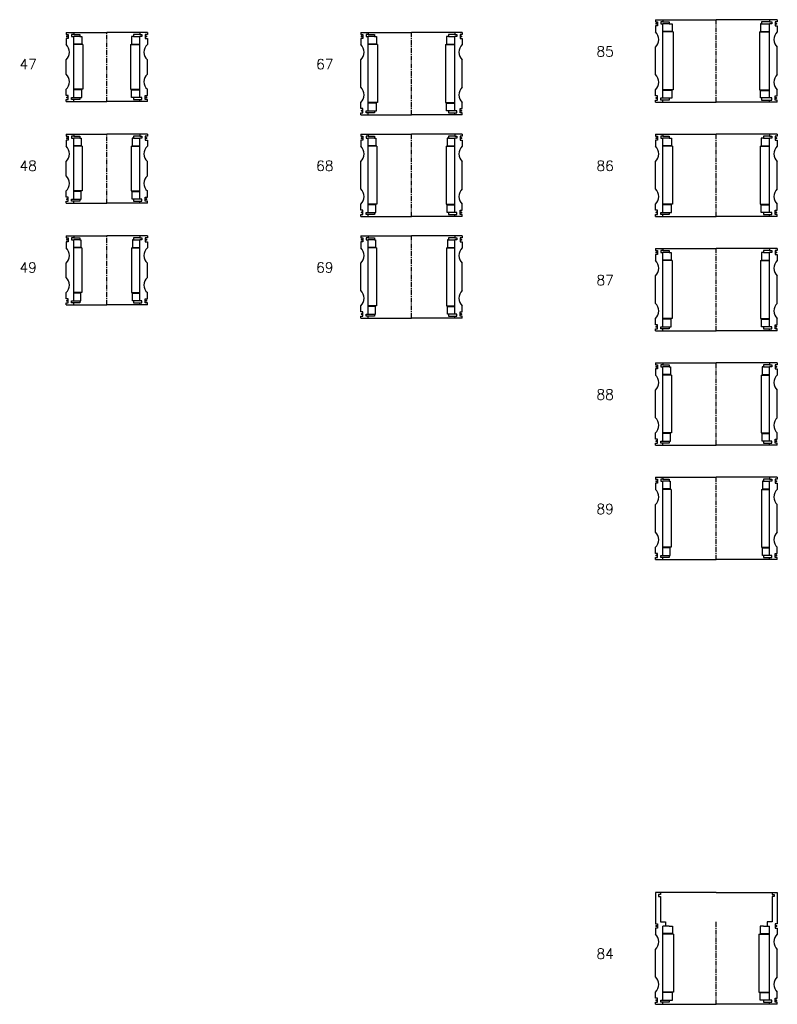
# Model space of a CAD drawing. Extents: x -2018 to 705, y -3434 to 10376.
# Tile 1 of 50: x -986 to -240, y -2746 to -1778. Entities that reach past the tile are written whole.
import ezdxf

# ---------------------------------------------------------------- set-up
doc = ezdxf.new("R2010")
doc.units = 0
doc.header["$LTSCALE"] = 0.15
doc.linetypes.add('CENTER', pattern=[50.8, 31.75, -6.35, 6.35, -6.35])
doc.layers.get('0').update_dxf_attribs({"linetype": 'CONTINUOUS'})
doc.layers.add('CENTER', color=9, linetype='CENTER')
doc.styles.add('ROMANS', font='romans')

# ---------------------------------------------------------------- blocks, each defined once
blk = doc.blocks.new('6S089130B')
for p, q in [((-60, 40.5), (-52.5, 40.5)), ((-60, 40.5), (-60, 38.5)), ((-52.5, 40.5), (0, 40.5)), ((-52.5, 40.5), (-52.5, 38.5)), ((52.5, 40.5), (0, 40.5)), ((52.5, 40.5), (52.5, 38.5)), ((60, 40.5), (52.5, 40.5)), ((60, 40.5), (60, 38.5)), ((-60, 38.5), (-58, 38.5)), ((-58, 34.5), (-60, 34.5)), ((-60, 34.5), (-60, 28.5)), ((-58, 38.5), (-58, 34.5)), ((-52.5, 38.5), (-54.5, 38.5)), ((-54.5, 38.5), (-54.5, 36.5)), ((-54.5, 36.5), (-52.5, 36.5)), ((-52.5, 38.5), (-46.5, 38.5)), ((-52.5, -36.5), (-52.5, 36.5)), ((-46.5, 36.5), (-52.5, 36.5)), ((-46.5, 38.5), (-46.5, 36.5)), ((-46.5, 36.5), (-45.5, 36.5)), ((-45.5, 36.5), (-45.5, 29)), ((46.5, 36.5), (45.5, 36.5)), ((45.5, 36.5), (45.5, 29)), ((52.5, 38.5), (46.5, 38.5)), ((46.5, 38.5), (46.5, 36.5)), ((46.5, 36.5), (52.5, 36.5)), ((52.5, 38.5), (54.5, 38.5)), ((54.5, 36.5), (52.5, 36.5)), ((52.5, -36.5), (52.5, 36.5)), ((54.5, 38.5), (54.5, 36.5)), ((60, 38.5), (58, 38.5)), ((58, 38.5), (58, 34.5)), ((58, 34.5), (60, 34.5)), ((60, 34.5), (60, 28.5)), ((-45.5, 29), (-52.5, 29)), ((-44.5, 28.5), (-52.5, 28.5)), ((-44.5, 28.5), (-44.5, -28.5)), ((44.5, 28.5), (44.5, -28.5)), ((44.5, 28.5), (52.5, 28.5)), ((45.5, 29), (52.5, 29)), ((-60, -13.5), (-60, 13.5)), ((60, -13.5), (60, 13.5)), ((-60, -34.5), (-60, -28.5)), ((-44.5, -28.5), (-52.5, -28.5)), ((-45.5, -29), (-52.5, -29)), ((-45.5, -36.5), (-45.5, -29)), ((44.5, -28.5), (52.5, -28.5)), ((45.5, -36.5), (45.5, -29)), ((45.5, -29), (52.5, -29)), ((60, -34.5), (60, -28.5)), ((-58, -34.5), (-60, -34.5)), ((-60, -40.5), (-60, -38.5)), ((-60, -38.5), (-58, -38.5)), ((-58, -38.5), (-58, -34.5)), ((-54.5, -38.5), (-54.5, -36.5)), ((-54.5, -36.5), (-52.5, -36.5)), ((-52.5, -38.5), (-54.5, -38.5)), ((-52.5, -36.5), (-46.5, -36.5)), ((-52.5, -40.5), (-52.5, -38.5)), ((-46.5, -38.5), (-52.5, -38.5)), ((-46.5, -36.5), (-46.5, -38.5)), ((-46.5, -36.5), (-45.5, -36.5)), ((46.5, -36.5), (45.5, -36.5)), ((52.5, -36.5), (46.5, -36.5)), ((46.5, -36.5), (46.5, -38.5)), ((46.5, -38.5), (52.5, -38.5)), ((54.5, -36.5), (52.5, -36.5)), ((52.5, -40.5), (52.5, -38.5)), ((52.5, -38.5), (54.5, -38.5)), ((54.5, -38.5), (54.5, -36.5)), ((58, -38.5), (58, -34.5)), ((58, -34.5), (60, -34.5)), ((60, -38.5), (58, -38.5)), ((60, -40.5), (60, -38.5)), ((-60, -40.5), (-52.5, -40.5)), ((-52.5, -40.5), (0, -40.5)), ((52.5, -40.5), (0, -40.5)), ((60, -40.5), (52.5, -40.5))]:
    blk.add_line(p, q)
at = {"const_width": 0.95}
for points in [[(-58.51, 36.54, -1), (-59.56, 36.54, -1)], [(58.51, 36.54, 1), (59.56, 36.54, 1)], [(-58.45, -36.52, -1), (-59.5, -36.52, -1)], [(58.45, -36.52, 1), (59.5, -36.52, 1)]]:
    blk.add_lwpolyline(points, format="xyb", close=True, dxfattribs=at)
for centre, start, end in [((-66.61, 21), 311.40962, 48.59038), ((66.61, 21), 131.40962, 228.59038), ((-66.61, -21), 311.40962, 48.59038), ((66.61, -21), 131.40962, 228.59038)]:
    blk.add_arc(centre, 10, start, end)
at = {"layer": 'CENTER'}
blk.add_line((0, -40.5), (0, 40.5), dxfattribs=at)
blk = doc.blocks.new('6S088130B')
for p, q in [((-60, 40.5), (-52.5, 40.5)), ((-60, 40.5), (-60, 38.5)), ((-52.5, 40.5), (0, 40.5)), ((-52.5, 40.5), (-52.5, 38.5)), ((52.5, 40.5), (0, 40.5)), ((52.5, 40.5), (52.5, 38.5)), ((60, 40.5), (52.5, 40.5)), ((60, 40.5), (60, 38.5)), ((-60, 38.5), (-58, 38.5)), ((-58, 34.5), (-60, 34.5)), ((-60, 34.5), (-60, 28.5)), ((-58, 38.5), (-58, 34.5)), ((-52.5, 38.5), (-54.5, 38.5)), ((-54.5, 38.5), (-54.5, 36.5)), ((-54.5, 36.5), (-52.5, 36.5)), ((-52.5, 38.5), (-46.5, 38.5)), ((-52.5, -36.5), (-52.5, 36.5)), ((-46.5, 36.5), (-52.5, 36.5)), ((-46.5, 38.5), (-46.5, 36.5)), ((-46.5, 36.5), (-45, 36.5)), ((-45, 36.5), (-45, 29)), ((46.5, 36.5), (45, 36.5)), ((45, 36.5), (45, 29)), ((52.5, 38.5), (46.5, 38.5)), ((46.5, 38.5), (46.5, 36.5)), ((46.5, 36.5), (52.5, 36.5)), ((52.5, 38.5), (54.5, 38.5)), ((54.5, 36.5), (52.5, 36.5)), ((52.5, -36.5), (52.5, 36.5)), ((54.5, 38.5), (54.5, 36.5)), ((60, 38.5), (58, 38.5)), ((58, 38.5), (58, 34.5)), ((58, 34.5), (60, 34.5)), ((60, 34.5), (60, 28.5)), ((-45, 29), (-52.5, 29)), ((-44, 28.5), (-52.5, 28.5)), ((-44, 28.5), (-44, -28.5)), ((44, 28.5), (44, -28.5)), ((44, 28.5), (52.5, 28.5)), ((45, 29), (52.5, 29)), ((-60, -13.5), (-60, 13.5)), ((60, -13.5), (60, 13.5)), ((-60, -34.5), (-60, -28.5)), ((-44, -28.5), (-52.5, -28.5)), ((-45, -29), (-52.5, -29)), ((-45, -36.5), (-45, -29)), ((44, -28.5), (52.5, -28.5)), ((45, -36.5), (45, -29)), ((45, -29), (52.5, -29)), ((60, -34.5), (60, -28.5)), ((-58, -34.5), (-60, -34.5)), ((-60, -40.5), (-60, -38.5)), ((-60, -38.5), (-58, -38.5)), ((-58, -38.5), (-58, -34.5)), ((-54.5, -38.5), (-54.5, -36.5)), ((-54.5, -36.5), (-52.5, -36.5)), ((-52.5, -38.5), (-54.5, -38.5)), ((-52.5, -36.5), (-46.5, -36.5)), ((-52.5, -40.5), (-52.5, -38.5)), ((-46.5, -38.5), (-52.5, -38.5)), ((-46.5, -36.5), (-46.5, -38.5)), ((-46.5, -36.5), (-45, -36.5)), ((46.5, -36.5), (45, -36.5)), ((52.5, -36.5), (46.5, -36.5)), ((46.5, -36.5), (46.5, -38.5)), ((46.5, -38.5), (52.5, -38.5)), ((54.5, -36.5), (52.5, -36.5)), ((52.5, -40.5), (52.5, -38.5)), ((52.5, -38.5), (54.5, -38.5)), ((54.5, -38.5), (54.5, -36.5)), ((58, -38.5), (58, -34.5)), ((58, -34.5), (60, -34.5)), ((60, -38.5), (58, -38.5)), ((60, -40.5), (60, -38.5)), ((-60, -40.5), (-52.5, -40.5)), ((-52.5, -40.5), (0, -40.5)), ((52.5, -40.5), (0, -40.5)), ((60, -40.5), (52.5, -40.5))]:
    blk.add_line(p, q)
at = {"const_width": 0.95}
for points in [[(-58.51, 36.54, -1), (-59.56, 36.54, -1)], [(58.51, 36.54, 1), (59.56, 36.54, 1)], [(-58.45, -36.52, -1), (-59.5, -36.52, -1)], [(58.45, -36.52, 1), (59.5, -36.52, 1)]]:
    blk.add_lwpolyline(points, format="xyb", close=True, dxfattribs=at)
for centre, start, end in [((-66.61, 21), 311.40962, 48.59038), ((66.61, 21), 131.40962, 228.59038), ((-66.61, -21), 311.40962, 48.59038), ((66.61, -21), 131.40962, 228.59038)]:
    blk.add_arc(centre, 10, start, end)
at = {"layer": 'CENTER'}
blk.add_line((0, -40.5), (0, 40.5), dxfattribs=at)
blk = doc.blocks.new('6S087130B')
for p, q in [((-60, 40.5), (-52.5, 40.5)), ((-60, 40.5), (-60, 38.5)), ((-52.5, 40.5), (0, 40.5)), ((-52.5, 40.5), (-52.5, 38.5)), ((52.5, 40.5), (0, 40.5)), ((52.5, 40.5), (52.5, 38.5)), ((60, 40.5), (52.5, 40.5)), ((60, 40.5), (60, 38.5)), ((-60, 38.5), (-58, 38.5)), ((-58, 34.5), (-60, 34.5)), ((-60, 34.5), (-60, 28.5)), ((-58, 38.5), (-58, 34.5)), ((-52.5, 38.5), (-54.5, 38.5)), ((-54.5, 38.5), (-54.5, 36.5)), ((-54.5, 36.5), (-52.5, 36.5)), ((-52.5, 38.5), (-46.5, 38.5)), ((-52.5, -36.5), (-52.5, 36.5)), ((-46.5, 36.5), (-52.5, 36.5)), ((-46.5, 38.5), (-46.5, 36.5)), ((-46.5, 36.5), (-44.5, 36.5)), ((-44.5, 36.5), (-44.5, 29)), ((46.5, 36.5), (44.5, 36.5)), ((44.5, 36.5), (44.5, 29)), ((52.5, 38.5), (46.5, 38.5)), ((46.5, 38.5), (46.5, 36.5)), ((46.5, 36.5), (52.5, 36.5)), ((52.5, 38.5), (54.5, 38.5)), ((54.5, 36.5), (52.5, 36.5)), ((52.5, -36.5), (52.5, 36.5)), ((54.5, 38.5), (54.5, 36.5)), ((60, 38.5), (58, 38.5)), ((58, 38.5), (58, 34.5)), ((58, 34.5), (60, 34.5)), ((60, 34.5), (60, 28.5)), ((-44.5, 29), (-52.5, 29)), ((-43.5, 28.5), (-52.5, 28.5)), ((-43.5, 28.5), (-43.5, -28.5)), ((43.5, 28.5), (43.5, -28.5)), ((43.5, 28.5), (52.5, 28.5)), ((44.5, 29), (52.5, 29)), ((-60, -13.5), (-60, 13.5)), ((60, -13.5), (60, 13.5)), ((-60, -34.5), (-60, -28.5)), ((-43.5, -28.5), (-52.5, -28.5)), ((-44.5, -29), (-52.5, -29)), ((-44.5, -36.5), (-44.5, -29)), ((43.5, -28.5), (52.5, -28.5)), ((44.5, -36.5), (44.5, -29)), ((44.5, -29), (52.5, -29)), ((60, -34.5), (60, -28.5)), ((-58, -34.5), (-60, -34.5)), ((-60, -40.5), (-60, -38.5)), ((-60, -38.5), (-58, -38.5)), ((-58, -38.5), (-58, -34.5)), ((-54.5, -38.5), (-54.5, -36.5)), ((-54.5, -36.5), (-52.5, -36.5)), ((-52.5, -38.5), (-54.5, -38.5)), ((-52.5, -36.5), (-46.5, -36.5)), ((-52.5, -40.5), (-52.5, -38.5)), ((-46.5, -38.5), (-52.5, -38.5)), ((-46.5, -36.5), (-46.5, -38.5)), ((-46.5, -36.5), (-44.5, -36.5)), ((46.5, -36.5), (44.5, -36.5)), ((52.5, -36.5), (46.5, -36.5)), ((46.5, -36.5), (46.5, -38.5)), ((46.5, -38.5), (52.5, -38.5)), ((54.5, -36.5), (52.5, -36.5)), ((52.5, -40.5), (52.5, -38.5)), ((52.5, -38.5), (54.5, -38.5)), ((54.5, -38.5), (54.5, -36.5)), ((58, -38.5), (58, -34.5)), ((58, -34.5), (60, -34.5)), ((60, -38.5), (58, -38.5)), ((60, -40.5), (60, -38.5)), ((-60, -40.5), (-52.5, -40.5)), ((-52.5, -40.5), (0, -40.5)), ((52.5, -40.5), (0, -40.5)), ((60, -40.5), (52.5, -40.5))]:
    blk.add_line(p, q)
at = {"const_width": 0.95}
for points in [[(-58.51, 36.54, -1), (-59.56, 36.54, -1)], [(58.51, 36.54, 1), (59.56, 36.54, 1)], [(-58.45, -36.52, -1), (-59.5, -36.52, -1)], [(58.45, -36.52, 1), (59.5, -36.52, 1)]]:
    blk.add_lwpolyline(points, format="xyb", close=True, dxfattribs=at)
for centre, start, end in [((-66.61, 21), 311.40962, 48.59038), ((66.61, 21), 131.40962, 228.59038), ((-66.61, -21), 311.40962, 48.59038), ((66.61, -21), 131.40962, 228.59038)]:
    blk.add_arc(centre, 10, start, end)
at = {"layer": 'CENTER'}
blk.add_line((0, -40.5), (0, 40.5), dxfattribs=at)
blk = doc.blocks.new('6S086130B')
for p, q in [((-60, 40.5), (-52.5, 40.5)), ((-60, 40.5), (-60, 38.5)), ((-52.5, 40.5), (0, 40.5)), ((-52.5, 40.5), (-52.5, 38.5)), ((52.5, 40.5), (0, 40.5)), ((52.5, 40.5), (52.5, 38.5)), ((60, 40.5), (52.5, 40.5)), ((60, 40.5), (60, 38.5)), ((-60, 38.5), (-58, 38.5)), ((-58, 34.5), (-60, 34.5)), ((-60, 34.5), (-60, 28.5)), ((-58, 38.5), (-58, 34.5)), ((-52.5, 38.5), (-54.5, 38.5)), ((-54.5, 38.5), (-54.5, 36.5)), ((-54.5, 36.5), (-52.5, 36.5)), ((-52.5, 38.5), (-46.5, 38.5)), ((-52.5, -36.5), (-52.5, 36.5)), ((-46.5, 36.5), (-52.5, 36.5)), ((-46.5, 38.5), (-46.5, 36.5)), ((-46.5, 36.5), (-44, 36.5)), ((-44, 36.5), (-44, 29)), ((46.5, 36.5), (44, 36.5)), ((44, 36.5), (44, 29)), ((52.5, 38.5), (46.5, 38.5)), ((46.5, 38.5), (46.5, 36.5)), ((46.5, 36.5), (52.5, 36.5)), ((52.5, 38.5), (54.5, 38.5)), ((54.5, 36.5), (52.5, 36.5)), ((52.5, -36.5), (52.5, 36.5)), ((54.5, 38.5), (54.5, 36.5)), ((60, 38.5), (58, 38.5)), ((58, 38.5), (58, 34.5)), ((58, 34.5), (60, 34.5)), ((60, 34.5), (60, 28.5)), ((-44, 29), (-52.5, 29)), ((-43, 28.5), (-52.5, 28.5)), ((-43, 28.5), (-43, -28.5)), ((43, 28.5), (43, -28.5)), ((43, 28.5), (52.5, 28.5)), ((44, 29), (52.5, 29)), ((-60, -13.5), (-60, 13.5)), ((60, -13.5), (60, 13.5)), ((-60, -34.5), (-60, -28.5)), ((-43, -28.5), (-52.5, -28.5)), ((-44, -29), (-52.5, -29)), ((-44, -36.5), (-44, -29)), ((43, -28.5), (52.5, -28.5)), ((44, -36.5), (44, -29)), ((44, -29), (52.5, -29)), ((60, -34.5), (60, -28.5)), ((-58, -34.5), (-60, -34.5)), ((-60, -40.5), (-60, -38.5)), ((-60, -38.5), (-58, -38.5)), ((-58, -38.5), (-58, -34.5)), ((-54.5, -38.5), (-54.5, -36.5)), ((-54.5, -36.5), (-52.5, -36.5)), ((-52.5, -38.5), (-54.5, -38.5)), ((-52.5, -36.5), (-46.5, -36.5)), ((-52.5, -40.5), (-52.5, -38.5)), ((-46.5, -38.5), (-52.5, -38.5)), ((-46.5, -36.5), (-46.5, -38.5)), ((-46.5, -36.5), (-44, -36.5)), ((46.5, -36.5), (44, -36.5)), ((52.5, -36.5), (46.5, -36.5)), ((46.5, -36.5), (46.5, -38.5)), ((46.5, -38.5), (52.5, -38.5)), ((54.5, -36.5), (52.5, -36.5)), ((52.5, -40.5), (52.5, -38.5)), ((52.5, -38.5), (54.5, -38.5)), ((54.5, -38.5), (54.5, -36.5)), ((58, -38.5), (58, -34.5)), ((58, -34.5), (60, -34.5)), ((60, -38.5), (58, -38.5)), ((60, -40.5), (60, -38.5)), ((-60, -40.5), (-52.5, -40.5)), ((-52.5, -40.5), (0, -40.5)), ((52.5, -40.5), (0, -40.5)), ((60, -40.5), (52.5, -40.5))]:
    blk.add_line(p, q)
at = {"const_width": 0.95}
for points in [[(-58.51, 36.54, -1), (-59.56, 36.54, -1)], [(58.51, 36.54, 1), (59.56, 36.54, 1)], [(-58.45, -36.52, -1), (-59.5, -36.52, -1)], [(58.45, -36.52, 1), (59.5, -36.52, 1)]]:
    blk.add_lwpolyline(points, format="xyb", close=True, dxfattribs=at)
for centre, start, end in [((-66.61, 21), 311.40962, 48.59038), ((66.61, 21), 131.40962, 228.59038), ((-66.61, -21), 311.40962, 48.59038), ((66.61, -21), 131.40962, 228.59038)]:
    blk.add_arc(centre, 10, start, end)
at = {"layer": 'CENTER'}
blk.add_line((0, -40.5), (0, 40.5), dxfattribs=at)
blk = doc.blocks.new('6S085130B')
for p, q in [((-60, 40.5), (-52.5, 40.5)), ((-60, 40.5), (-60, 38.5)), ((-52.5, 40.5), (0, 40.5)), ((-52.5, 40.5), (-52.5, 38.5)), ((52.5, 40.5), (0, 40.5)), ((52.5, 40.5), (52.5, 38.5)), ((60, 40.5), (52.5, 40.5)), ((60, 40.5), (60, 38.5)), ((-60, 38.5), (-58, 38.5)), ((-58, 34.5), (-60, 34.5)), ((-60, 34.5), (-60, 28.5)), ((-58, 38.5), (-58, 34.5)), ((-52.5, 38.5), (-54.5, 38.5)), ((-54.5, 38.5), (-54.5, 36.5)), ((-54.5, 36.5), (-52.5, 36.5)), ((-52.5, 38.5), (-46.5, 38.5)), ((-52.5, -36.5), (-52.5, 36.5)), ((-46.5, 36.5), (-52.5, 36.5)), ((-46.5, 38.5), (-46.5, 36.5)), ((-46.5, 36.5), (-43.5, 36.5)), ((-43.5, 36.5), (-43.5, 29)), ((44.5, 36.5), (43.5, 36.5)), ((43.5, 36.5), (43.5, 29)), ((52.5, 38.5), (44.5, 38.5)), ((44.5, 38.5), (44.5, 36.5)), ((44.5, 36.5), (52.5, 36.5)), ((52.5, 38.5), (54.5, 38.5)), ((54.5, 36.5), (52.5, 36.5)), ((52.5, -36.5), (52.5, 36.5)), ((54.5, 38.5), (54.5, 36.5)), ((60, 38.5), (58, 38.5)), ((58, 38.5), (58, 34.5)), ((58, 34.5), (60, 34.5)), ((60, 34.5), (60, 28.5)), ((-43.5, 29), (-52.5, 29)), ((-42.5, 28.5), (-52.5, 28.5)), ((-42.5, 28.5), (-42.5, -28.5)), ((42.5, 28.5), (42.5, -28.5)), ((42.5, 28.5), (52.5, 28.5)), ((43.5, 29), (52.5, 29)), ((-60, -13.5), (-60, 13.5)), ((60, -13.5), (60, 13.5)), ((-60, -34.5), (-60, -28.5)), ((-42.5, -28.5), (-52.5, -28.5)), ((-43.5, -29), (-52.5, -29)), ((-43.5, -36.5), (-43.5, -29)), ((42.5, -28.5), (52.5, -28.5)), ((43.5, -36.5), (43.5, -29)), ((43.5, -29), (52.5, -29)), ((60, -34.5), (60, -28.5)), ((-58, -34.5), (-60, -34.5)), ((-60, -40.5), (-60, -38.5)), ((-60, -38.5), (-58, -38.5)), ((-58, -38.5), (-58, -34.5)), ((-54.5, -38.5), (-54.5, -36.5)), ((-54.5, -36.5), (-52.5, -36.5)), ((-52.5, -38.5), (-54.5, -38.5)), ((-52.5, -36.5), (-46.5, -36.5)), ((-52.5, -40.5), (-52.5, -38.5)), ((-46.5, -38.5), (-52.5, -38.5)), ((-46.5, -36.5), (-46.5, -38.5)), ((-46.5, -36.5), (-43.5, -36.5)), ((44.5, -36.5), (43.5, -36.5)), ((52.5, -36.5), (44.5, -36.5)), ((44.5, -36.5), (44.5, -38.5)), ((44.5, -38.5), (52.5, -38.5)), ((54.5, -36.5), (52.5, -36.5)), ((52.5, -40.5), (52.5, -38.5)), ((52.5, -38.5), (54.5, -38.5)), ((54.5, -38.5), (54.5, -36.5)), ((58, -38.5), (58, -34.5)), ((58, -34.5), (60, -34.5)), ((60, -38.5), (58, -38.5)), ((60, -40.5), (60, -38.5)), ((-60, -40.5), (-52.5, -40.5)), ((-52.5, -40.5), (0, -40.5)), ((52.5, -40.5), (0, -40.5)), ((60, -40.5), (52.5, -40.5))]:
    blk.add_line(p, q)
at = {"const_width": 0.95}
for points in [[(-58.51, 36.54, -1), (-59.56, 36.54, -1)], [(58.51, 36.54, 1), (59.56, 36.54, 1)], [(-58.45, -36.52, -1), (-59.5, -36.52, -1)], [(58.45, -36.52, 1), (59.5, -36.52, 1)]]:
    blk.add_lwpolyline(points, format="xyb", close=True, dxfattribs=at)
for centre, start, end in [((-66.61, 21), 311.40962, 48.59038), ((66.61, 21), 131.40962, 228.59038), ((-66.61, -21), 311.40962, 48.59038), ((66.61, -21), 131.40962, 228.59038)]:
    blk.add_arc(centre, 10, start, end)
at = {"layer": 'CENTER'}
blk.add_line((0, -40.5), (0, 40.5), dxfattribs=at)
blk = doc.blocks.new('6S069110B')
for p, q in [((-50, 40.5), (-42.5, 40.5)), ((-50, 40.5), (-50, 38.5)), ((-42.5, 40.5), (0, 40.5)), ((-42.5, 40.5), (-42.5, 38.5)), ((42.5, 40.5), (0, 40.5)), ((42.5, 40.5), (42.5, 38.5)), ((50, 40.5), (42.5, 40.5)), ((50, 40.5), (50, 38.5)), ((-50, 38.5), (-48, 38.5)), ((-48, 34.5), (-50, 34.5)), ((-50, 34.5), (-50, 28.5)), ((-48, 38.5), (-48, 34.5)), ((-42.5, 38.5), (-44.5, 38.5)), ((-44.5, 38.5), (-44.5, 36.5)), ((-44.5, 36.5), (-42.5, 36.5)), ((-42.5, 38.5), (-36.5, 38.5)), ((-42.5, -36.5), (-42.5, 36.5)), ((-36.5, 36.5), (-42.5, 36.5)), ((-36.5, 38.5), (-36.5, 36.5)), ((-36.5, 36.5), (-35.5, 36.5)), ((-35.5, 36.5), (-35.5, 29)), ((36.5, 36.5), (35.5, 36.5)), ((35.5, 36.5), (35.5, 29)), ((42.5, 38.5), (36.5, 38.5)), ((36.5, 38.5), (36.5, 36.5)), ((36.5, 36.5), (42.5, 36.5)), ((42.5, 38.5), (44.5, 38.5)), ((44.5, 36.5), (42.5, 36.5)), ((42.5, -36.5), (42.5, 36.5)), ((44.5, 38.5), (44.5, 36.5)), ((50, 38.5), (48, 38.5)), ((48, 38.5), (48, 34.5)), ((48, 34.5), (50, 34.5)), ((50, 34.5), (50, 28.5)), ((-35.5, 29), (-42.5, 29)), ((-34.5, 28.5), (-42.5, 28.5)), ((-34.5, 28.5), (-34.5, -28.5)), ((34.5, 28.5), (34.5, -28.5)), ((34.5, 28.5), (42.5, 28.5)), ((35.5, 29), (42.5, 29)), ((-50, -13.5), (-50, 13.5)), ((50, -13.5), (50, 13.5)), ((-50, -34.5), (-50, -28.5)), ((-34.5, -28.5), (-42.5, -28.5)), ((-35.5, -29), (-42.5, -29)), ((-35.5, -36.5), (-35.5, -29)), ((34.5, -28.5), (42.5, -28.5)), ((35.5, -36.5), (35.5, -29)), ((35.5, -29), (42.5, -29)), ((50, -34.5), (50, -28.5)), ((-48, -34.5), (-50, -34.5)), ((-50, -40.5), (-50, -38.5)), ((-50, -38.5), (-48, -38.5)), ((-48, -38.5), (-48, -34.5)), ((-44.5, -38.5), (-44.5, -36.5)), ((-44.5, -36.5), (-42.5, -36.5)), ((-42.5, -38.5), (-44.5, -38.5)), ((-42.5, -36.5), (-36.5, -36.5)), ((-42.5, -40.5), (-42.5, -38.5)), ((-36.5, -38.5), (-42.5, -38.5)), ((-36.5, -36.5), (-36.5, -38.5)), ((-36.5, -36.5), (-35.5, -36.5)), ((36.5, -36.5), (35.5, -36.5)), ((42.5, -36.5), (36.5, -36.5)), ((36.5, -36.5), (36.5, -38.5)), ((36.5, -38.5), (42.5, -38.5)), ((44.5, -36.5), (42.5, -36.5)), ((42.5, -40.5), (42.5, -38.5)), ((42.5, -38.5), (44.5, -38.5)), ((44.5, -38.5), (44.5, -36.5)), ((48, -38.5), (48, -34.5)), ((48, -34.5), (50, -34.5)), ((50, -38.5), (48, -38.5)), ((50, -40.5), (50, -38.5)), ((-50, -40.5), (-42.5, -40.5)), ((-42.5, -40.5), (0, -40.5)), ((42.5, -40.5), (0, -40.5)), ((50, -40.5), (42.5, -40.5))]:
    blk.add_line(p, q)
at = {"const_width": 0.95}
for points in [[(-48.51, 36.54, -1), (-49.56, 36.54, -1)], [(48.51, 36.54, 1), (49.56, 36.54, 1)], [(-48.45, -36.52, -1), (-49.5, -36.52, -1)], [(48.45, -36.52, 1), (49.5, -36.52, 1)]]:
    blk.add_lwpolyline(points, format="xyb", close=True, dxfattribs=at)
for centre, start, end in [((-56.61, 21), 311.40962, 48.59038), ((56.61, 21), 131.40962, 228.59038), ((-56.61, -21), 311.40962, 48.59038), ((56.61, -21), 131.40962, 228.59038)]:
    blk.add_arc(centre, 10, start, end)
at = {"layer": 'CENTER'}
blk.add_line((0, -40.5), (0, 40.5), dxfattribs=at)
blk = doc.blocks.new('6S068110B')
for p, q in [((-50, 40.5), (-42.5, 40.5)), ((-50, 40.5), (-50, 38.5)), ((-42.5, 40.5), (0, 40.5)), ((-42.5, 40.5), (-42.5, 38.5)), ((42.5, 40.5), (0, 40.5)), ((42.5, 40.5), (42.5, 38.5)), ((50, 40.5), (42.5, 40.5)), ((50, 40.5), (50, 38.5)), ((-50, 38.5), (-48, 38.5)), ((-48, 34.5), (-50, 34.5)), ((-50, 34.5), (-50, 28.5)), ((-48, 38.5), (-48, 34.5)), ((-42.5, 38.5), (-44.5, 38.5)), ((-44.5, 38.5), (-44.5, 36.5)), ((-44.5, 36.5), (-42.5, 36.5)), ((-42.5, 38.5), (-36.5, 38.5)), ((-42.5, -36.5), (-42.5, 36.5)), ((-36.5, 36.5), (-42.5, 36.5)), ((-36.5, 38.5), (-36.5, 36.5)), ((-36.5, 36.5), (-35, 36.5)), ((-35, 36.5), (-35, 29)), ((36.5, 36.5), (35, 36.5)), ((35, 36.5), (35, 29)), ((42.5, 38.5), (36.5, 38.5)), ((36.5, 38.5), (36.5, 36.5)), ((36.5, 36.5), (42.5, 36.5)), ((42.5, 38.5), (44.5, 38.5)), ((44.5, 36.5), (42.5, 36.5)), ((42.5, -36.5), (42.5, 36.5)), ((44.5, 38.5), (44.5, 36.5)), ((50, 38.5), (48, 38.5)), ((48, 38.5), (48, 34.5)), ((48, 34.5), (50, 34.5)), ((50, 34.5), (50, 28.5)), ((-35, 29), (-42.5, 29)), ((-34, 28.5), (-42.5, 28.5)), ((-34, 28.5), (-34, -28.5)), ((34, 28.5), (34, -28.5)), ((34, 28.5), (42.5, 28.5)), ((35, 29), (42.5, 29)), ((-50, -13.5), (-50, 13.5)), ((50, -13.5), (50, 13.5)), ((-50, -34.5), (-50, -28.5)), ((-34, -28.5), (-42.5, -28.5)), ((-35, -29), (-42.5, -29)), ((-35, -36.5), (-35, -29)), ((34, -28.5), (42.5, -28.5)), ((35, -36.5), (35, -29)), ((35, -29), (42.5, -29)), ((50, -34.5), (50, -28.5)), ((-48, -34.5), (-50, -34.5)), ((-50, -40.5), (-50, -38.5)), ((-50, -38.5), (-48, -38.5)), ((-48, -38.5), (-48, -34.5)), ((-44.5, -38.5), (-44.5, -36.5)), ((-44.5, -36.5), (-42.5, -36.5)), ((-42.5, -38.5), (-44.5, -38.5)), ((-42.5, -36.5), (-36.5, -36.5)), ((-42.5, -40.5), (-42.5, -38.5)), ((-36.5, -38.5), (-42.5, -38.5)), ((-36.5, -36.5), (-36.5, -38.5)), ((-36.5, -36.5), (-35, -36.5)), ((36.5, -36.5), (35, -36.5)), ((42.5, -36.5), (36.5, -36.5)), ((36.5, -36.5), (36.5, -38.5)), ((36.5, -38.5), (42.5, -38.5)), ((44.5, -36.5), (42.5, -36.5)), ((42.5, -40.5), (42.5, -38.5)), ((42.5, -38.5), (44.5, -38.5)), ((44.5, -38.5), (44.5, -36.5)), ((48, -38.5), (48, -34.5)), ((48, -34.5), (50, -34.5)), ((50, -38.5), (48, -38.5)), ((50, -40.5), (50, -38.5)), ((-50, -40.5), (-42.5, -40.5)), ((-42.5, -40.5), (0, -40.5)), ((42.5, -40.5), (0, -40.5)), ((50, -40.5), (42.5, -40.5))]:
    blk.add_line(p, q)
at = {"const_width": 0.95}
for points in [[(-48.51, 36.54, -1), (-49.56, 36.54, -1)], [(48.51, 36.54, 1), (49.56, 36.54, 1)], [(-48.45, -36.52, -1), (-49.5, -36.52, -1)], [(48.45, -36.52, 1), (49.5, -36.52, 1)]]:
    blk.add_lwpolyline(points, format="xyb", close=True, dxfattribs=at)
for centre, start, end in [((-56.61, 21), 311.40962, 48.59038), ((56.61, 21), 131.40962, 228.59038), ((-56.61, -21), 311.40962, 48.59038), ((56.61, -21), 131.40962, 228.59038)]:
    blk.add_arc(centre, 10, start, end)
at = {"layer": 'CENTER'}
blk.add_line((0, -40.5), (0, 40.5), dxfattribs=at)
blk = doc.blocks.new('6S067110B')
for p, q in [((-50, 40.5), (-42.5, 40.5)), ((-50, 40.5), (-50, 38.5)), ((-42.5, 40.5), (0, 40.5)), ((-42.5, 40.5), (-42.5, 38.5)), ((42.5, 40.5), (0, 40.5)), ((42.5, 40.5), (42.5, 38.5)), ((50, 40.5), (42.5, 40.5)), ((50, 40.5), (50, 38.5)), ((-50, 38.5), (-48, 38.5)), ((-48, 34.5), (-50, 34.5)), ((-50, 34.5), (-50, 28.5)), ((-48, 38.5), (-48, 34.5)), ((-42.5, 38.5), (-44.5, 38.5)), ((-44.5, 38.5), (-44.5, 36.5)), ((-44.5, 36.5), (-42.5, 36.5)), ((-42.5, 38.5), (-36.5, 38.5)), ((-42.5, -36.5), (-42.5, 36.5)), ((-36.5, 36.5), (-42.5, 36.5)), ((-36.5, 38.5), (-36.5, 36.5)), ((-36.5, 36.5), (-34.5, 36.5)), ((-34.5, 36.5), (-34.5, 29)), ((36.5, 36.5), (34.5, 36.5)), ((34.5, 36.5), (34.5, 29)), ((42.5, 38.5), (36.5, 38.5)), ((36.5, 38.5), (36.5, 36.5)), ((36.5, 36.5), (42.5, 36.5)), ((42.5, 38.5), (44.5, 38.5)), ((44.5, 36.5), (42.5, 36.5)), ((42.5, -36.5), (42.5, 36.5)), ((44.5, 38.5), (44.5, 36.5)), ((50, 38.5), (48, 38.5)), ((48, 38.5), (48, 34.5)), ((48, 34.5), (50, 34.5)), ((50, 34.5), (50, 28.5)), ((-34.5, 29), (-42.5, 29)), ((-33.5, 28.5), (-42.5, 28.5)), ((-33.5, 28.5), (-33.5, -28.5)), ((33.5, 28.5), (33.5, -28.5)), ((33.5, 28.5), (42.5, 28.5)), ((34.5, 29), (42.5, 29)), ((-50, -13.5), (-50, 13.5)), ((50, -13.5), (50, 13.5)), ((-50, -34.5), (-50, -28.5)), ((-33.5, -28.5), (-42.5, -28.5)), ((-34.5, -29), (-42.5, -29)), ((-34.5, -36.5), (-34.5, -29)), ((33.5, -28.5), (42.5, -28.5)), ((34.5, -36.5), (34.5, -29)), ((34.5, -29), (42.5, -29)), ((50, -34.5), (50, -28.5)), ((-48, -34.5), (-50, -34.5)), ((-50, -40.5), (-50, -38.5)), ((-50, -38.5), (-48, -38.5)), ((-48, -38.5), (-48, -34.5)), ((-44.5, -38.5), (-44.5, -36.5)), ((-44.5, -36.5), (-42.5, -36.5)), ((-42.5, -38.5), (-44.5, -38.5)), ((-42.5, -36.5), (-36.5, -36.5)), ((-42.5, -40.5), (-42.5, -38.5)), ((-36.5, -38.5), (-42.5, -38.5)), ((-36.5, -36.5), (-36.5, -38.5)), ((-36.5, -36.5), (-34.5, -36.5)), ((36.5, -36.5), (34.5, -36.5)), ((42.5, -36.5), (36.5, -36.5)), ((36.5, -36.5), (36.5, -38.5)), ((36.5, -38.5), (42.5, -38.5)), ((44.5, -36.5), (42.5, -36.5)), ((42.5, -40.5), (42.5, -38.5)), ((42.5, -38.5), (44.5, -38.5)), ((44.5, -38.5), (44.5, -36.5)), ((48, -38.5), (48, -34.5)), ((48, -34.5), (50, -34.5)), ((50, -38.5), (48, -38.5)), ((50, -40.5), (50, -38.5)), ((-50, -40.5), (-42.5, -40.5)), ((-42.5, -40.5), (0, -40.5)), ((42.5, -40.5), (0, -40.5)), ((50, -40.5), (42.5, -40.5))]:
    blk.add_line(p, q)
at = {"const_width": 0.95}
for points in [[(-48.51, 36.54, -1), (-49.56, 36.54, -1)], [(48.51, 36.54, 1), (49.56, 36.54, 1)], [(-48.45, -36.52, -1), (-49.5, -36.52, -1)], [(48.45, -36.52, 1), (49.5, -36.52, 1)]]:
    blk.add_lwpolyline(points, format="xyb", close=True, dxfattribs=at)
for centre, start, end in [((-56.61, 21), 311.40962, 48.59038), ((56.61, 21), 131.40962, 228.59038), ((-56.61, -21), 311.40962, 48.59038), ((56.61, -21), 131.40962, 228.59038)]:
    blk.add_arc(centre, 10, start, end)
at = {"layer": 'CENTER'}
blk.add_line((0, -40.5), (0, 40.5), dxfattribs=at)
blk = doc.blocks.new('6S049090B')
for p, q in [((-40, 34), (-32.5, 34)), ((-40, 34), (-40, 32)), ((-40, 32), (-38, 32)), ((-38, 32), (-38, 28)), ((-32.5, 32), (-34.5, 32)), ((-34.5, 32), (-34.5, 30)), ((-34.5, 30), (-32.5, 30)), ((-32.5, 34), (0, 34)), ((-32.5, 34), (-32.5, 32)), ((-32.5, 32), (-26.5, 32)), ((-32.5, -30), (-32.5, 30)), ((-26.5, 30), (-32.5, 30)), ((-26.5, 32), (-26.5, 30)), ((-26.5, 30), (-25.5, 30)), ((-25.5, 30), (-25.5, 22.5)), ((32.5, 34), (0, 34)), ((26.5, 30), (25.5, 30)), ((25.5, 30), (25.5, 22.5)), ((32.5, 32), (26.5, 32)), ((26.5, 32), (26.5, 30)), ((26.5, 30), (32.5, 30)), ((32.5, 34), (32.5, 32)), ((40, 34), (32.5, 34)), ((32.5, 32), (34.5, 32)), ((34.5, 30), (32.5, 30)), ((32.5, -30), (32.5, 30)), ((34.5, 32), (34.5, 30)), ((40, 32), (38, 32)), ((38, 32), (38, 28)), ((40, 34), (40, 32)), ((-38, 28), (-40, 28)), ((-40, 28), (-40, 22)), ((-25.5, 22.5), (-32.5, 22.5)), ((-24.5, 22), (-32.5, 22)), ((-24.5, 22), (-24.5, -22)), ((24.5, 22), (24.5, -22)), ((24.5, 22), (32.5, 22)), ((25.5, 22.5), (32.5, 22.5)), ((38, 28), (40, 28)), ((40, 28), (40, 22)), ((-40, -7), (-40, 7)), ((40, -7), (40, 7)), ((-40, -28), (-40, -22)), ((-38, -28), (-40, -28)), ((-38, -32), (-38, -28)), ((-24.5, -22), (-32.5, -22)), ((-25.5, -22.5), (-32.5, -22.5)), ((-25.5, -30), (-25.5, -22.5)), ((24.5, -22), (32.5, -22)), ((25.5, -30), (25.5, -22.5)), ((25.5, -22.5), (32.5, -22.5)), ((38, -32), (38, -28)), ((38, -28), (40, -28)), ((40, -28), (40, -22)), ((-40, -34), (-40, -32)), ((-40, -32), (-38, -32)), ((-40, -34), (-32.5, -34)), ((-34.5, -32), (-34.5, -30)), ((-34.5, -30), (-32.5, -30)), ((-32.5, -32), (-34.5, -32)), ((-32.5, -30), (-26.5, -30)), ((-32.5, -34), (-32.5, -32)), ((-26.5, -32), (-32.5, -32)), ((-32.5, -34), (0, -34)), ((-26.5, -30), (-26.5, -32)), ((-26.5, -30), (-25.5, -30)), ((32.5, -34), (0, -34)), ((26.5, -30), (25.5, -30)), ((32.5, -30), (26.5, -30)), ((26.5, -30), (26.5, -32)), ((26.5, -32), (32.5, -32)), ((34.5, -30), (32.5, -30)), ((32.5, -34), (32.5, -32)), ((32.5, -32), (34.5, -32)), ((40, -34), (32.5, -34)), ((34.5, -32), (34.5, -30)), ((40, -32), (38, -32)), ((40, -34), (40, -32))]:
    blk.add_line(p, q)
at = {"const_width": 0.95}
for points in [[(-38.51, 30.04, -1), (-39.56, 30.04, -1)], [(38.51, 30.04, 1), (39.56, 30.04, 1)], [(-38.45, -30.02, -1), (-39.5, -30.02, -1)], [(38.45, -30.02, 1), (39.5, -30.02, 1)]]:
    blk.add_lwpolyline(points, format="xyb", close=True, dxfattribs=at)
for centre, start, end in [((-46.61, 14.5), 311.40962, 48.59038), ((46.61, 14.5), 131.40962, 228.59038), ((-46.61, -14.5), 311.40962, 48.59038), ((46.61, -14.5), 131.40962, 228.59038)]:
    blk.add_arc(centre, 10, start, end)
at = {"layer": 'CENTER'}
blk.add_line((0, -34), (0, 34), dxfattribs=at)
blk = doc.blocks.new('6S048090B')
for p, q in [((-40, 34), (-32.5, 34)), ((-40, 34), (-40, 32)), ((-40, 32), (-38, 32)), ((-38, 32), (-38, 28)), ((-32.5, 32), (-34.5, 32)), ((-34.5, 32), (-34.5, 30)), ((-34.5, 30), (-32.5, 30)), ((-32.5, 34), (0, 34)), ((-32.5, 34), (-32.5, 32)), ((-32.5, 32), (-26.5, 32)), ((-32.5, -30), (-32.5, 30)), ((-26.5, 30), (-32.5, 30)), ((-26.5, 32), (-26.5, 30)), ((-26.5, 30), (-25, 30)), ((-25, 30), (-25, 22.5)), ((32.5, 34), (0, 34)), ((26.5, 30), (25, 30)), ((25, 30), (25, 22.5)), ((32.5, 32), (26.5, 32)), ((26.5, 32), (26.5, 30)), ((26.5, 30), (32.5, 30)), ((32.5, 34), (32.5, 32)), ((40, 34), (32.5, 34)), ((32.5, 32), (34.5, 32)), ((34.5, 30), (32.5, 30)), ((32.5, -30), (32.5, 30)), ((34.5, 32), (34.5, 30)), ((40, 32), (38, 32)), ((38, 32), (38, 28)), ((40, 34), (40, 32)), ((-38, 28), (-40, 28)), ((-40, 28), (-40, 22)), ((-25, 22.5), (-32.5, 22.5)), ((-24, 22), (-32.5, 22)), ((-24, 22), (-24, -22)), ((24, 22), (24, -22)), ((24, 22), (32.5, 22)), ((25, 22.5), (32.5, 22.5)), ((38, 28), (40, 28)), ((40, 28), (40, 22)), ((-40, -7), (-40, 7)), ((40, -7), (40, 7)), ((-40, -28), (-40, -22)), ((-38, -28), (-40, -28)), ((-38, -32), (-38, -28)), ((-24, -22), (-32.5, -22)), ((-25, -22.5), (-32.5, -22.5)), ((-25, -30), (-25, -22.5)), ((24, -22), (32.5, -22)), ((25, -30), (25, -22.5)), ((25, -22.5), (32.5, -22.5)), ((38, -32), (38, -28)), ((38, -28), (40, -28)), ((40, -28), (40, -22)), ((-40, -34), (-40, -32)), ((-40, -32), (-38, -32)), ((-40, -34), (-32.5, -34)), ((-34.5, -32), (-34.5, -30)), ((-34.5, -30), (-32.5, -30)), ((-32.5, -32), (-34.5, -32)), ((-32.5, -30), (-26.5, -30)), ((-32.5, -34), (-32.5, -32)), ((-26.5, -32), (-32.5, -32)), ((-32.5, -34), (0, -34)), ((-26.5, -30), (-26.5, -32)), ((-26.5, -30), (-25, -30)), ((32.5, -34), (0, -34)), ((26.5, -30), (25, -30)), ((32.5, -30), (26.5, -30)), ((26.5, -30), (26.5, -32)), ((26.5, -32), (32.5, -32)), ((34.5, -30), (32.5, -30)), ((32.5, -34), (32.5, -32)), ((32.5, -32), (34.5, -32)), ((40, -34), (32.5, -34)), ((34.5, -32), (34.5, -30)), ((40, -32), (38, -32)), ((40, -34), (40, -32))]:
    blk.add_line(p, q)
at = {"const_width": 0.95}
for points in [[(-38.51, 30.04, -1), (-39.56, 30.04, -1)], [(38.51, 30.04, 1), (39.56, 30.04, 1)], [(-38.45, -30.02, -1), (-39.5, -30.02, -1)], [(38.45, -30.02, 1), (39.5, -30.02, 1)]]:
    blk.add_lwpolyline(points, format="xyb", close=True, dxfattribs=at)
for centre, start, end in [((-46.61, 14.5), 311.40962, 48.59038), ((46.61, 14.5), 131.40962, 228.59038), ((-46.61, -14.5), 311.40962, 48.59038), ((46.61, -14.5), 131.40962, 228.59038)]:
    blk.add_arc(centre, 10, start, end)
at = {"layer": 'CENTER'}
blk.add_line((0, -34), (0, 34), dxfattribs=at)
blk = doc.blocks.new('6S047090B')
for p, q in [((-40, 34), (-32.5, 34)), ((-40, 34), (-40, 32)), ((-40, 32), (-38, 32)), ((-38, 32), (-38, 28)), ((-32.5, 32), (-34.5, 32)), ((-34.5, 32), (-34.5, 30)), ((-34.5, 30), (-32.5, 30)), ((-32.5, 34), (0, 34)), ((-32.5, 34), (-32.5, 32)), ((-32.5, 32), (-26.5, 32)), ((-32.5, -30), (-32.5, 30)), ((-26.5, 30), (-32.5, 30)), ((-26.5, 32), (-26.5, 30)), ((-26.5, 30), (-24.5, 30)), ((-24.5, 30), (-24.5, 22.5)), ((32.5, 34), (0, 34)), ((26.5, 30), (24.5, 30)), ((24.5, 30), (24.5, 22.5)), ((32.5, 32), (26.5, 32)), ((26.5, 32), (26.5, 30)), ((26.5, 30), (32.5, 30)), ((32.5, 34), (32.5, 32)), ((40, 34), (32.5, 34)), ((32.5, 32), (34.5, 32)), ((34.5, 30), (32.5, 30)), ((32.5, -30), (32.5, 30)), ((34.5, 32), (34.5, 30)), ((40, 32), (38, 32)), ((38, 32), (38, 28)), ((40, 34), (40, 32)), ((-38, 28), (-40, 28)), ((-40, 28), (-40, 22)), ((-24.5, 22.5), (-32.5, 22.5)), ((-23.5, 22), (-32.5, 22)), ((-23.5, 22), (-23.5, -22)), ((23.5, 22), (23.5, -22)), ((23.5, 22), (32.5, 22)), ((24.5, 22.5), (32.5, 22.5)), ((38, 28), (40, 28)), ((40, 28), (40, 22)), ((-40, -7), (-40, 7)), ((40, -7), (40, 7)), ((-40, -28), (-40, -22)), ((-38, -28), (-40, -28)), ((-38, -32), (-38, -28)), ((-23.5, -22), (-32.5, -22)), ((-24.5, -22.5), (-32.5, -22.5)), ((-24.5, -30), (-24.5, -22.5)), ((23.5, -22), (32.5, -22)), ((24.5, -30), (24.5, -22.5)), ((24.5, -22.5), (32.5, -22.5)), ((38, -32), (38, -28)), ((38, -28), (40, -28)), ((40, -28), (40, -22)), ((-40, -34), (-40, -32)), ((-40, -32), (-38, -32)), ((-40, -34), (-32.5, -34)), ((-34.5, -32), (-34.5, -30)), ((-34.5, -30), (-32.5, -30)), ((-32.5, -32), (-34.5, -32)), ((-32.5, -30), (-26.5, -30)), ((-32.5, -34), (-32.5, -32)), ((-26.5, -32), (-32.5, -32)), ((-32.5, -34), (0, -34)), ((-26.5, -30), (-26.5, -32)), ((-26.5, -30), (-24.5, -30)), ((32.5, -34), (0, -34)), ((26.5, -30), (24.5, -30)), ((32.5, -30), (26.5, -30)), ((26.5, -30), (26.5, -32)), ((26.5, -32), (32.5, -32)), ((34.5, -30), (32.5, -30)), ((32.5, -34), (32.5, -32)), ((32.5, -32), (34.5, -32)), ((40, -34), (32.5, -34)), ((34.5, -32), (34.5, -30)), ((40, -32), (38, -32)), ((40, -34), (40, -32))]:
    blk.add_line(p, q)
at = {"const_width": 0.95}
for points in [[(-38.51, 30.04, -1), (-39.56, 30.04, -1)], [(38.51, 30.04, 1), (39.56, 30.04, 1)], [(-38.45, -30.02, -1), (-39.5, -30.02, -1)], [(38.45, -30.02, 1), (39.5, -30.02, 1)]]:
    blk.add_lwpolyline(points, format="xyb", close=True, dxfattribs=at)
for centre, start, end in [((-46.61, 14.5), 311.40962, 48.59038), ((46.61, 14.5), 131.40962, 228.59038), ((-46.61, -14.5), 311.40962, 48.59038), ((46.61, -14.5), 131.40962, 228.59038)]:
    blk.add_arc(centre, 10, start, end)
at = {"layer": 'CENTER'}
blk.add_line((0, -34), (0, 34), dxfattribs=at)
blk = doc.blocks.new('M49-195-84')
for p, q in [((-60, 110), (-60, 79)), ((-55, 110), (-60, 110)), ((-55, 108), (-57, 108)), ((-57, 108), (-57, 106)), ((0, 110), (-55, 110)), ((-55, 110), (-55, 108)), ((0, 110), (55, 110)), ((55, 110), (55, 108)), ((55, 110), (60, 110)), ((55, 108), (57, 108)), ((57, 108), (57, 106)), ((60, 110), (60, 79)), ((-57, 106), (-55, 106)), ((-55, 106), (-55, 81)), ((57, 106), (55, 106)), ((55, 106), (55, 81)), ((-60, 79), (-58, 79)), ((-58, 79), (-58, 75)), ((-55, 81), (-50, 81)), ((-50, 81), (-50, 77)), ((55, 81), (50, 81)), ((50, 81), (50, 77)), ((60, 79), (58, 79)), ((58, 79), (58, 75)), ((-58, 75), (-60, 75)), ((-60, 75), (-60, 69)), ((-52.5, 4), (-52.5, 77)), ((-46.5, 77), (-52.5, 77)), ((-43, 69.5), (-52.5, 69.5)), ((-42, 69), (-52.5, 69)), ((-46.5, 77), (-43, 77)), ((-43, 77), (-43, 69.5)), ((-42, 69), (-42, 12)), ((42, 69), (42, 12)), ((42, 69), (52.5, 69)), ((46.5, 77), (43, 77)), ((43, 77), (43, 69.5)), ((43, 69.5), (52.5, 69.5)), ((46.5, 77), (52.5, 77)), ((52.5, 4), (52.5, 77)), ((58, 75), (60, 75)), ((60, 75), (60, 69)), ((-60, 27), (-60, 54)), ((60, 27), (60, 54)), ((-60, 6), (-60, 12)), ((-42, 12), (-52.5, 12)), ((-43, 11.5), (-52.5, 11.5)), ((-43, 4), (-43, 11.5)), ((42, 12), (52.5, 12)), ((43, 4), (43, 11.5)), ((43, 11.5), (52.5, 11.5)), ((60, 6), (60, 12)), ((-58, 6), (-60, 6)), ((-60, 0), (-60, 2)), ((-60, 2), (-58, 2)), ((-60, 0), (-52.5, 0)), ((-58, 2), (-58, 6)), ((-54.5, 2), (-54.5, 4)), ((-54.5, 4), (-52.5, 4)), ((-52.5, 2), (-54.5, 2)), ((-52.5, 4), (-46.5, 4)), ((-52.5, 0), (-52.5, 2)), ((-46.5, 2), (-52.5, 2)), ((-52.5, 0), (0, 0)), ((-46.5, 4), (-46.5, 2)), ((-46.5, 4), (-43, 4)), ((52.5, 0), (0, 0)), ((46.5, 4), (43, 4)), ((52.5, 4), (46.5, 4)), ((46.5, 4), (46.5, 2)), ((46.5, 2), (52.5, 2)), ((54.5, 4), (52.5, 4)), ((52.5, 0), (52.5, 2)), ((52.5, 2), (54.5, 2)), ((60, 0), (52.5, 0)), ((54.5, 2), (54.5, 4)), ((58, 2), (58, 6)), ((58, 6), (60, 6)), ((60, 2), (58, 2)), ((60, 0), (60, 2))]:
    blk.add_line(p, q)
at = {"const_width": 0.95}
for points in [[(-58.51, 77.04, -1), (-59.56, 77.04, -1)], [(58.51, 77.04, 1), (59.56, 77.04, 1)], [(-58.45, 3.98, -1), (-59.5, 3.98, -1)], [(58.45, 3.98, 1), (59.5, 3.98, 1)]]:
    blk.add_lwpolyline(points, format="xyb", close=True, dxfattribs=at)
for centre, start, end in [((-66.61, 61.5), 311.40962, 48.59038), ((66.61, 61.5), 131.40962, 228.59038), ((-66.61, 19.5), 311.40962, 48.59038), ((66.61, 19.5), 131.40962, 228.59038)]:
    blk.add_arc(centre, 10, start, end)
at = {"layer": 'CENTER'}
blk.add_line((0, 0), (0, 81), dxfattribs=at)

msp = doc.modelspace()

# ---------------------------------------------------------------- block references
for name, p in [('6S085130B', (-300, -1818)), ('6S047090B', (-900, -1824)), ('6S067110B', (-600, -1830.5)), ('6S048090B', (-900, -1924)), ('6S068110B', (-600, -1930.5)), ('6S086130B', (-300, -1930.5)), ('6S049090B', (-900, -2024)), ('6S069110B', (-600, -2030.5)), ('6S087130B', (-300, -2043)), ('6S088130B', (-300, -2155.5)), ('6S089130B', (-300, -2268)), ('M49-195-84', (-300, -2746))]:
    msp.add_blockref(name, p)

# ---------------------------------------------------------------- texts
at = {"style": 'ROMANS'}
for s, p in [('85', (-418.03, -1813.76)), ('47', (-985.92, -1826.26)), ('67', (-693.95, -1826.26)), ('48', (-985.92, -1926.26)), ('68', (-693.95, -1926.26)), ('86', (-418.03, -1926.26)), ('49', (-985.92, -2026.26)), ('69', (-693.95, -2026.26)), ('87', (-418.03, -2038.76)), ('88', (-418.03, -2151.26)), ('89', (-418.03, -2263.76)), ('84', (-418.03, -2701.26))]:
    msp.add_text(s, height=10, dxfattribs=at).set_placement(p)

doc.saveas('drawing.dxf')
